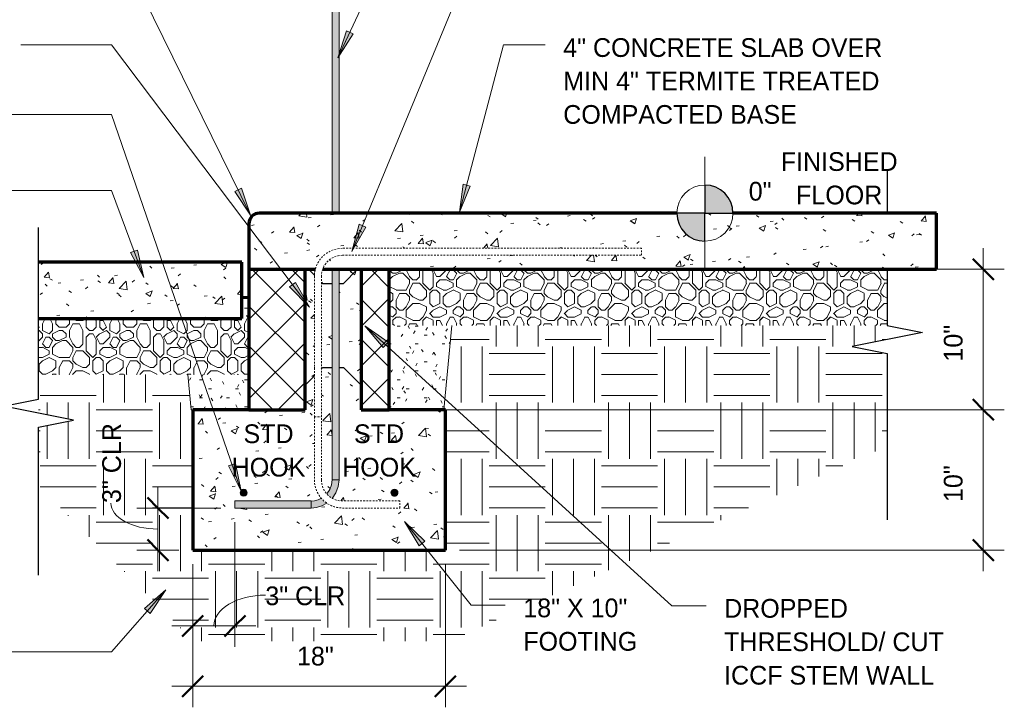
# Model space of a CAD drawing. Header units: inches. Extents: x 185 to 1314, y -40 to 187.
# Tile 13 of 28: x 794 to 864, y -18 to 31. Entities that reach past the tile are written whole.
import ezdxf

# ---------------------------------------------------------------- set-up
doc = ezdxf.new("R2010")
doc.units = ezdxf.units.IN
doc.header["$MEASUREMENT"] = 0
doc.linetypes.add('Hidden 1_8_', pattern=[0.1875, 0.125, -0.0625])
doc.layers.add('A-ANNO-DIMS', color=1, linetype='Continuous')
for name, color, linetype, lineweight in [('A-ANNO-DIMS-16', 1, 'Continuous', 9), ('A-ANNO-TEXT', 2, 'Continuous', 9), ('A-DETL', 5, 'Continuous', 9), ('A-DETL-GENF', 3, 'Continuous', 9), ('A-DETL-HLIN', 3, 'Continuous', 70), ('A-DETL-LLIN', 3, 'Continuous', 9), ('A-DETL-MBND', 5, 'Hidden 1_8_', 9), ('A-DETL-MLIN', 3, 'Continuous', 30)]:
    doc.layers.add(name, color=color, linetype=linetype, lineweight=lineweight)
doc.dimstyles.new('Linear_-_3_32__SBT_INCH_INCREM', dxfattribs={"dimscale": 12, "dimtxt": 0.125, "dimasz": 0.18, "dimexe": 0.125, "dimexo": 0.005208, "dimgap": 0.083333, "dimtad": 1, "dimtoh": 1, "dimdec": 0, "dimzin": 1, "dimdsep": 46, "dimlunit": 5, "dimtxsty": 'Standard', "dimtsz": 0.088388, "dimcen": 0.09, "dimdle": 0.125, "dimazin": 0, "dimtfac": 1, "dimtdec": 0, "dimtmove": 0, "dimatfit": 3, "dimfxl": 0, "dimtvp": 1, "dimtolj": 1, "dimtzin": 0, "dimarcsym": 0})
doc.dimstyles.new('Linear_-_3_32__SBT_TO_1_256', dxfattribs={"dimscale": 12, "dimtxt": 0.125, "dimasz": 0.18, "dimexe": 0.125, "dimexo": 0.005208, "dimgap": 0.083333, "dimtad": 1, "dimtoh": 1, "dimdec": 8, "dimzin": 3, "dimdsep": 46, "dimlunit": 4, "dimtxsty": 'Standard', "dimtsz": 0.088388, "dimcen": 0.09, "dimdle": 0.125, "dimazin": 1, "dimtfac": 1, "dimtdec": 8, "dimtmove": 0, "dimatfit": 3, "dimfxl": 0, "dimtvp": 1, "dimtolj": 1, "dimtzin": 0, "dimarcsym": 0})
pattern_1 = [(0, (775.064, 0), (2.56, 0.64), [0.211, -1.709, 0.211, -1.709, -10.24]), (0, (775.064, 0), (2.56, 0.64), [-3.84, 0.211, -3.629, 0.211, -1.709, -4.48]), (0, (775.064, 0), (2.56, 0.64), [-9.6, 0.211, -1.069, 0.211, -2.989]), (120, (776.024, 0.32), (-1.834256, 1.897025), [0.211, -1.709, 0.211, -1.709, -10.24]), (120, (776.024, 0.32), (-1.834256, 1.897025), [-3.84, 0.211, -3.629, 0.211, -1.709, -4.48]), (120, (776.024, 0.32), (-1.834256, 1.897025), [-9.6, 0.211, -1.069, 0.211, -2.989]), (240, (776.344, 1.6), (-0.725744, -2.537025), [0.211, -1.709, 0.211, -1.709, -10.24]), (240, (776.344, 1.6), (-0.725744, -2.537025), [-3.84, 0.211, -3.629, 0.211, -1.709, -4.48]), (240, (776.344, 1.6), (-0.725744, -2.537025), [-9.6, 0.211, -1.069, 0.211, -2.989])]
pattern_2 = [(0, (775.064, 0), (4.8, 4.8), [0.48, -0.72, 0.24, -0.72, -2.64]), (0, (775.064, 0), (4.8, 4.8), [-2.16, 0.24, -2.4]), (0, (777.464, 0.48), (4.8, 4.8), [0.24, -4.56]), (0, (776.024, 0.72), (4.8, 4.8), [0.24, -0.48, 0.24, -3.84]), (0, (778.424, 0.96), (4.8, 4.8), [0.48, -4.32]), (0, (778.904, 1.2), (4.8, 4.8), [0.24, -4.56]), (0, (777.464, 1.68), (4.8, 4.8), [0.48, -4.32]), (0, (775.064, 1.92), (4.8, 4.8), [0.24, -0.48, 0.24, -1.2, -2.64]), (0, (775.064, 1.92), (4.8, 4.8), [-2.16, 0.72, -1.92]), (0, (778.424, 2.4), (4.8, 4.8), [0.48, -4.32]), (0, (775.544, 2.64), (4.8, 4.8), [0.48, -0.24, 0.24, -1.92, -1.92]), (0, (775.544, 2.64), (4.8, 4.8), [-2.88, 0.24, -1.68]), (0, (775.304, 2.88), (4.8, 4.8), [0.24, -4.56]), (0, (776.984, 3.12), (4.8, 4.8), [0.24, -0.24, 0.24, -4.08]), (0, (776.264, 3.36), (4.8, 4.8), [0.24, -4.56]), (0, (779.384, 3.6), (4.8, 4.8), [0.24, -4.56]), (0, (777.224, 3.84), (4.8, 4.8), [0.24, -1.92, 0.24, -2.4]), (0, (777.224, 4.08), (4.8, 4.8), [0.48, -4.32]), (0, (778.184, 4.32), (4.8, 4.8), [0.48, -4.32]), (0, (775.304, 4.56), (4.8, 4.8), [0.24, -2.88, 0.48, -1.2]), (90, (775.064, 2.16), (-4.8, 4.8), [0.96, -0.96, 0.48, -2.4]), (90, (775.304, 2.16), (-4.8, 4.8), [0.24, -1.68, 0.48, -2.4]), (90, (775.544, 0.96), (-4.8, 4.8), [0.72, -4.08]), (90, (775.784, 0.96), (-4.8, 4.8), [0.48, -4.32]), (90, (776.024, 0.24), (-4.8, 4.8), [0.24, -2.88, 0.24, -0.24, -1.2]), (90, (776.024, 0.24), (-4.8, 4.8), [-3.6, 0.48, -0.72]), (90, (776.504, 0.24), (-4.8, 4.8), [0.24, -1.68, 0.24, -2.64]), (90, (776.744, 2.16), (-4.8, 4.8), [0.48, -0.72, 0.24, -0.24, -3.12]), (90, (776.744, 2.16), (-4.8, 4.8), [-1.68, 0.48, -2.64]), (90, (776.984, 1.2), (-4.8, 4.8), [0.48, -2.64, 0.24, -1.44]), (90, (777.224, 0.24), (-4.8, 4.8), [0.24, -0.24, 0.48, -3.84]), (90, (777.704, 3.36), (-4.8, 4.8), [0.24, -4.56]), (90, (777.944, 3.36), (-4.8, 4.8), [0.48, -0.48, 0.24, -0.24, -3.36]), (90, (777.944, 3.36), (-4.8, 4.8), [-1.44, 0.48, -2.88]), (90, (778.184, 1.2), (-4.8, 4.8), [0.24, -0.24, 0.24, -0.48, -3.6]), (90, (778.184, 1.2), (-4.8, 4.8), [-1.2, 0.24, -3.36]), (90, (778.904, 2.88), (-4.8, 4.8), [0.96, -3.84]), (90, (779.144, 2.4), (-4.8, 4.8), [0.96, -0.72, 0.48, -2.64]), (90, (779.384, 0.48), (-4.8, 4.8), [0.24, -0.72, 0.48, -3.36]), (90, (779.624, 0.96), (-4.8, 4.8), [0.72, -4.08]), (45, (776.984, 0), (4e-16, 4.79984), [0.339, -6.449]), (45, (779.624, 0.24), (4e-16, 4.79984), [0.339, -5.77, 0.339, -0.339]), (45, (776.504, 0.48), (4e-16, 4.79984), [0.339, -2.715, 0.339, -3.394]), (45, (777.704, 0.48), (4e-16, 4.79984), [0.339, -5.431, 0.339, -0.679]), (45, (777.944, 0.48), (4e-16, 4.79984), [0.679, -2.715, 0.679, -2.715]), (45, (776.744, 0.96), (4e-16, 4.79984), [0.339, -3.055, 0.339, -0.339, -2.715]), (45, (776.744, 0.96), (4e-16, 4.79984), [-4.073, 0.339, -2.376]), (45, (779.144, 1.2), (4e-16, 4.79984), [0.339, -0.339, 0.339, -5.77]), (45, (775.784, 1.44), (4e-16, 4.79984), [0.339, -4.073, 0.339, -2.037]), (45, (779.624, 1.92), (4e-16, 4.79984), [0.339, -0.339, 0.339, -1.358, -4.413]), (45, (779.624, 1.92), (4e-16, 4.79984), [-2.376, 0.339, -4.073]), (45, (776.744, 2.64), (4e-16, 4.79984), [0.339, -6.449]), (45, (775.544, 2.88), (4e-16, 4.79984), [0.679, -6.109]), (45, (775.064, 3.36), (4e-16, 4.79984), [0.339, -0.339, 0.339, -5.77]), (45, (777.704, 4.08), (4e-16, 4.79984), [0.339, -6.449]), (45, (779.144, 4.56), (4e-16, 4.79984), [0.339, -6.449]), (135, (777.224, 0.48), (4e-16, 4.79984), [0.339, -6.449]), (135, (777.464, 0.48), (4e-16, 4.79984), [0.339, -6.449]), (135, (776.024, 0.72), (4e-16, 4.79984), [0.339, -1.358, 0.679, -4.412]), (135, (775.064, 0.72), (4e-16, 4.79984), [0.339, -6.449]), (135, (778.184, 1.44), (4e-16, 4.79984), [0.339, -2.715, 0.339, -3.394]), (135, (778.424, 1.44), (4e-16, 4.79984), [0.339, -2.037, 0.339, -2.036, -2.037]), (135, (778.424, 1.44), (4e-16, 4.79984), [-4.752, 0.339, -1.697]), (135, (775.544, 1.68), (4e-16, 4.79984), [0.339, -6.449]), (135, (779.384, 1.92), (4e-16, 4.79984), [0.679, -1.697, 0.339, -0.339, -3.734]), (135, (779.384, 1.92), (4e-16, 4.79984), [-3.054, 0.339, -3.394]), (135, (776.264, 2.64), (4e-16, 4.79984), [0.339, -6.449]), (135, (778.184, 2.64), (4e-16, 4.79984), [0.679, -6.109]), (135, (778.424, 2.64), (4e-16, 4.79984), [0.339, -6.449]), (135, (776.984, 3.12), (4e-16, 4.79984), [0.339, -6.449]), (135, (775.544, 3.84), (4e-16, 4.79984), [0.339, -6.449]), (135, (779.384, 3.84), (4e-16, 4.79984), [0.339, -6.449]), (26.565, (775.544, 0), (4.799944, -0.00045), [0.537, -10.196]), (26.565, (775.064, 0.48), (4.799944, -0.00045), [0.537, -10.196]), (26.565, (775.064, 0.72), (4.799944, -0.00045), [0.537, -10.196]), (26.565, (776.264, 0.72), (4.799944, -0.00045), [0.537, -10.196]), (26.565, (776.024, 1.68), (4.799944, -0.00045), [0.537, -10.196]), (26.565, (776.024, 1.92), (4.799944, -0.00045), [0.537, -10.196]), (26.565, (776.984, 2.88), (4.799944, -0.00045), [0.537, -10.196]), (26.565, (777.224, 3.12), (4.799944, -0.00045), [0.537, -10.196]), (26.565, (775.304, 3.6), (4.799944, -0.00045), [0.537, -10.196]), (26.565, (776.744, 3.6), (4.799944, -0.00045), [0.537, -10.196]), (63.435, (779.144, 0), (-0.00045, 4.799944), [0.537, -10.196]), (63.435, (777.944, 0.72), (-0.00045, 4.799944), [0.537, -10.196]), (63.435, (777.224, 1.2), (-0.00045, 4.799944), [0.537, -10.196]), (63.435, (777.944, 1.92), (-0.00045, 4.799944), [0.537, -10.196]), (63.435, (778.184, 1.92), (-0.00045, 4.799944), [0.537, -10.196]), (63.435, (776.504, 2.64), (-0.00045, 4.799944), [0.537, -10.196]), (63.435, (776.024, 2.88), (-0.00045, 4.799944), [0.537, -10.196]), (63.435, (777.944, 3.84), (-0.00045, 4.799944), [0.537, -10.196]), (63.435, (776.024, 4.32), (-0.00045, 4.799944), [0.537, -10.196]), (116.565, (775.304, 2.88), (0.00045, 4.799944), [0.537, -10.196]), (116.565, (778.184, 2.88), (0.00045, 4.799944), [0.537, -10.196]), (116.565, (775.064, 3.12), (0.00045, 4.799944), [0.537, -10.196]), (116.565, (778.904, 3.84), (0.00045, 4.799944), [0.537, -10.196]), (116.565, (775.784, 4.08), (0.00045, 4.799944), [0.537, -10.196]), (116.565, (776.744, 4.32), (0.00045, 4.799944), [0.537, -10.196]), (153.435, (776.984, 0), (-4.799944, -0.00045), [0.537, -10.196]), (153.435, (776.024, 0.48), (-4.799944, -0.00045), [0.537, -10.196]), (153.435, (779.384, 0.72), (-4.799944, -0.00045), [0.537, -10.196]), (153.435, (778.904, 1.2), (-4.799944, -0.00045), [0.537, -10.196]), (153.435, (776.984, 1.68), (-4.799944, -0.00045), [0.537, -10.196]), (153.435, (775.784, 1.92), (-4.799944, -0.00045), [0.537, -10.196]), (153.435, (777.224, 1.92), (-4.799944, -0.00045), [0.537, -10.196]), (153.435, (776.504, 2.4), (-4.799944, -0.00045), [0.537, -10.196]), (153.435, (776.504, 3.6), (-4.799944, -0.00045), [0.537, -10.196]), (153.435, (775.064, 4.56), (-4.799944, -0.00045), [0.537, -10.196]), (153.435, (777.944, 4.56), (-4.799944, -0.00045), [0.537, -10.196]), (153.435, (778.424, 4.56), (-4.799944, -0.00045), [0.537, -10.196])]
pattern_3 = [(50, (775.064, 0), (4.5907, -0.40187), [0.48, -5.28]), (355, (775.064, 0), (-0.88784, 4.8137), [0.384, -4.224]), (100.451, (775.446, -0.033), (3.70197, 4.41272), [0.408, -4.487]), (46.184, (775.064, 1.28), (6.83066, -1.05904), [0.72, -7.92]), (96.636, (775.633, 1.192), (5.98166, 6.234), [0.612, -6.731]), (351.184, (775.064, 1.28), (5.9821, 6.2338), [0.576, -6.336]), (21, (775.704, 0.96), (3.8203, -2.5771), [0.48, -5.28]), (326, (775.704, 0.96), (1.5572, 4.64059), [0.384, -4.224]), (71.451, (776.022, 0.745), (5.37715, 2.0647), [0.408, -4.487]), (37.5, (775.064, 0), (0.077972, 2.130786), [0.211, -3.962, 0.211, -4.077, -4.24]), (37.5, (775.064, 0), (0.077972, 2.130786), [-8.461, 0.211, -4.029]), (7.5, (775.064, 0), (1.68391, 2.52439), [0.211, -2.234, 0.211, -3.866, -1.616]), (7.5, (775.064, 0), (1.68391, 2.52439), [-6.522, 0.211, -1.405]), (327.5, (773.636, 0), (3.416527, -0.144297), [0.211, -1.389, 0.211, -4.781, -6.624]), (327.5, (773.636, 0), (3.416527, -0.144297), [-6.592, 0.211, -6.413]), (317.5, (772.996, 0), (3.73246, 0.64071), [0.211, -1.869, 0.211, -3.104, -4.704]), (317.5, (772.996, 0), (3.73246, 0.64071), [-5.395, 0.211, -4.493])]
pattern_4 = [(45, (775.064, 0), (-1.41421, 1.41421), []), (135, (775.064, 0), (-1.41421, -1.41421), [])]

# ---------------------------------------------------------------- blocks, each defined once
blk = doc.blocks.new('Reinf Bar Secti_ THRESHOLD0')
at = {"layer": 'A-DETL-GENF'}
h = blk.add_hatch(color=256, dxfattribs=at)
edge = h.paths.add_edge_path(flags=0)
edge.add_arc((0, 0), 0.25, 180, 360)
edge.add_arc((0, 0), 0.25, 0, 180)
for start, end in [(0, 180), (180, 0)]:
    blk.add_arc((0, 0), 0.25, start, end, dxfattribs=at)
blk = doc.blocks.new('Reinf Bar Secti_ THRESHOLD2')
at = {"layer": 'A-DETL-GENF'}
h = blk.add_hatch(color=256, dxfattribs=at)
edge = h.paths.add_edge_path(flags=0)
edge.add_arc((0, 0), 0.25, 180, 360)
edge.add_arc((0, 0), 0.25, 360, 540)
for start, end in [(360, 180), (180, 360)]:
    blk.add_arc((0, 0), 0.25, start, end, dxfattribs=at)
blk = doc.blocks.new('Break Line1 - B_ THRESHOLD0')
at = {"layer": 'A-DETL-GENF', "lineweight": 30}
for p, q in [((-1, 0), (-0.5, 2.5)), ((-0.5, 2.5), (0.5, -2.5)), ((-12, 0), (-9, 0)), ((-5, 0), (-1, 0)), ((0.5, -2.5), (1, 0)), ((1, 0), (12.831, 0))]:
    blk.add_line(p, q, dxfattribs=at)
blk = doc.blocks.new('Reinf Bar Eleva_ THRESHOLD0')
at = {"layer": 'A-DETL-GENF'}
blk.add_hatch(color=256, dxfattribs=at).paths.add_polyline_path([(22, 0), (0, 0), (0, -0.5), (22, -0.5)], flags=0)
for p, q in [((22, 0), (0, 0)), ((0, 0), (0, -0.5)), ((0, -0.5), (22, -0.5))]:
    blk.add_line(p, q, dxfattribs=at)
blk = doc.blocks.new('Reinf Bar Eleva_ THRESHOLD1')
at = {"layer": 'A-DETL-GENF'}
blk.add_hatch(color=256, dxfattribs=at).paths.add_polyline_path([(5.426, 0), (0, 0), (0, -0.5), (5.426, -0.5)], flags=0)
for p, q in [((5.426, 0), (0, 0)), ((0, 0), (0, -0.5)), ((0, -0.5), (5.426, -0.5)), ((5.426, -0.5), (5.426, 0))]:
    blk.add_line(p, q, dxfattribs=at)
blk = doc.blocks.new('Break Line1 - B_ THRESHOLD1')
at = {"layer": 'A-DETL-GENF', "lineweight": 30}
for p, q in [((0.5, 2.5), (-0.5, -2.5)), ((1, 0), (0.5, 2.5)), ((-1, 0), (-13.222, 0)), ((-0.5, -2.5), (-1, 0)), ((11.539, 0), (1, 0))]:
    blk.add_line(p, q, dxfattribs=at)
blk = doc.blocks.new('Reinf Bar Eleva_ THRESHOLD2')
at = {"layer": 'A-DETL-GENF'}
blk.add_hatch(color=256, dxfattribs=at).paths.add_polyline_path([(15, 0), (0, 0), (0, -0.5), (15, -0.5)], flags=0)
for p, q in [((15, 0), (0, 0)), ((0, -0.5), (15, -0.5)), ((15, -0.5), (15, 0))]:
    blk.add_line(p, q, dxfattribs=at)
blk = doc.blocks.new('DIMBLOCK48-FDN _ THRESHOLD0')
at = {"layer": 'A-ANNO-DIMS-16'}
for p, q in [((808.942, -4.999), (808.942, -13.894)), ((808.942, -12.394), (808.942, -4.999)), ((805.942, -8), (805.942, -13.894)), ((805.942, -12.394), (805.942, -8)), ((804.442, -12.394), (810.442, -12.394))]:
    blk.add_line(p, q, dxfattribs=at)
at = {"layer": 'A-ANNO-DIMS-16', "lineweight": 50}
for p, q in [((805.942, -12.394), (806.692, -11.644)), ((808.942, -12.394), (809.692, -11.644)), ((805.942, -12.394), (805.192, -13.144)), ((808.942, -12.394), (808.192, -13.144))]:
    blk.add_line(p, q, dxfattribs=at)
at = {"layer": 'A-ANNO-DIMS-16'}
blk.add_ellipse((811.113, -12.394), major_axis=(3.671, 0), ratio=0.596728, start_param=1.570796, end_param=3.141593, dxfattribs=at)
at = {"layer": 'A-ANNO-DIMS-16', "color": 0, "insert": (811.113, -9.584), "char_height": 1.33411, "width": 7, "attachment_point": 1, "line_spacing_factor": 1.070803}
blk.add_mtext('\\fStylus BT|b0|i0|c0|p34|;3" CLR', dxfattribs=at)
blk = doc.blocks.new('DIMBLOCK49-FDN _ THRESHOLD0')
at = {"layer": 'A-ANNO-DIMS-16'}
for p, q in [((803.455, -2.499), (803.455, -8.5)), ((807.942, -3.999), (801.955, -3.999)), ((803.455, -3.999), (807.942, -3.999)), ((804.942, -7), (801.955, -7)), ((803.455, -7), (804.942, -7))]:
    blk.add_line(p, q, dxfattribs=at)
at = {"layer": 'A-ANNO-DIMS-16', "lineweight": 50}
for p, q in [((803.455, -3.999), (802.705, -3.249)), ((803.455, -3.999), (804.205, -4.749)), ((803.455, -7), (802.705, -6.25)), ((803.455, -7), (804.205, -7.75))]:
    blk.add_line(p, q, dxfattribs=at)
at = {"layer": 'A-ANNO-DIMS-16'}
blk.add_ellipse((803.455, -3.643), major_axis=(-3.347, 0), ratio=0.554765, start_param=0, end_param=1.570796, dxfattribs=at)
at = {"layer": 'A-ANNO-DIMS-16', "color": 0, "insert": (799.488, -3.643), "char_height": 1.33411, "width": 7, "attachment_point": 1, "rotation": 90, "line_spacing_factor": 1.070803}
blk.add_mtext('\\fStylus BT|b0|i0|c0|p34|;3" CLR', dxfattribs=at)
blk = doc.blocks.new('DIMBLOCK50-FDN _ THRESHOLD0')
at = {"layer": 'A-ANNO-DIMS-16'}
for p, q in [((862.279, 14.5), (862.279, 1.5)), ((820.942, 13), (863.779, 13)), ((862.279, 13), (820.942, 13)), ((820.942, 3), (863.779, 3)), ((862.279, 3), (820.942, 3))]:
    blk.add_line(p, q, dxfattribs=at)
at = {"layer": 'A-ANNO-DIMS-16', "lineweight": 50}
for p, q in [((862.279, 13), (861.529, 13.75)), ((862.279, 13), (863.029, 12.25)), ((862.279, 3), (861.529, 3.75)), ((862.279, 3), (863.029, 2.25))]:
    blk.add_line(p, q, dxfattribs=at)
at = {"layer": 'A-ANNO-DIMS-16', "color": 0, "insert": (859.469, 6.428), "char_height": 1.33411, "width": 3.77143, "attachment_point": 1, "rotation": 90, "line_spacing_factor": 1.070803}
blk.add_mtext('\\fStylus BT|b0|i0|c0|p34|;10"', dxfattribs=at)
blk = doc.blocks.new('DIMBLOCK51-FDN _ THRESHOLD0')
at = {"layer": 'A-ANNO-DIMS-16', "lineweight": 50}
for p, q in [((862.279, 3), (861.529, 3.75)), ((862.279, 3), (863.029, 2.25)), ((862.279, -7), (861.529, -6.25)), ((862.279, -7), (863.029, -7.75))]:
    blk.add_line(p, q, dxfattribs=at)
at = {"layer": 'A-ANNO-DIMS-16'}
for p, q in [((820.942, 3), (863.779, 3)), ((862.279, 3), (820.942, 3)), ((862.279, 3), (862.279, -8.5)), ((824.942, -7), (863.779, -7)), ((862.279, -7), (824.942, -7))]:
    blk.add_line(p, q, dxfattribs=at)
at = {"layer": 'A-ANNO-DIMS-16', "color": 0, "insert": (859.469, -3.572), "char_height": 1.33411, "width": 3.77143, "attachment_point": 1, "rotation": 90, "line_spacing_factor": 1.070803}
blk.add_mtext('\\fStylus BT|b0|i0|c0|p34|;10"', dxfattribs=at)
blk = doc.blocks.new('DIMBLOCK52-FDN _ THRESHOLD0')
at = {"layer": 'A-ANNO-DIMS-16'}
for p, q in [((805.942, -8), (805.942, -18.19)), ((805.942, -16.69), (805.942, -8)), ((823.942, -8), (823.942, -18.19)), ((823.942, -16.69), (823.942, -8)), ((804.442, -16.69), (825.442, -16.69))]:
    blk.add_line(p, q, dxfattribs=at)
at = {"layer": 'A-ANNO-DIMS-16', "lineweight": 50}
for p, q in [((805.942, -16.69), (806.692, -15.94)), ((823.942, -16.69), (824.692, -15.94)), ((805.942, -16.69), (805.192, -17.44)), ((823.942, -16.69), (823.192, -17.44))]:
    blk.add_line(p, q, dxfattribs=at)
at = {"layer": 'A-ANNO-DIMS-16', "color": 0, "insert": (813.371, -13.879), "char_height": 1.33411, "width": 3.77143, "attachment_point": 1, "line_spacing_factor": 1.070803}
blk.add_mtext('\\fStylus BT|b0|i0|c0|p34|;18"', dxfattribs=at)

msp = doc.modelspace()

# ---------------------------------------------------------------- hatches: boundary and pattern name
at = {"layer": 'A-ANNO-TEXT'}
for points in [[(817.37606986, 29.75925925), (816.89904619, 29.98234333), (816.29031213, 28.05912406)], [(825.71536081, 18.92925937), (825.20604125, 19.06309383), (824.9524142, 17.06184351)], [(809.40974964, 18.77250289), (808.93715143, 18.54019057), (810.05574418, 16.86147684)], [(818.27718209, 16.01060276), (817.79063063, 16.21206183), (817.26878957, 14.26346967)], [(802.00655932, 14.37409488), (801.51327427, 14.18973668), (802.46008657, 12.40847982)], [(813.25947344, 12.05996824), (812.83932745, 11.74248529), (814.25516169, 10.30556395)], [(819.50913026, 7.42401503), (819.86361907, 7.81344509), (818.20736718, 8.96503495)], [(808.98456724, -0.82470586), (808.4867055, -0.99632105), (809.38740975, -2.80133113)], [(822.07418613, -6.69628026), (822.48607839, -6.36816009), (821.03397218, -4.96790401)], [(802.50551045, -11.15368548), (802.90166776, -11.50064003), (804.02127983, -9.82260596)]]:
    msp.add_hatch(color=7, dxfattribs=at).paths.add_polyline_path(points, flags=0)
at = {"layer": 'A-DETL-GENF'}
h = msp.add_hatch(color=7, dxfattribs=at)
edge = h.paths.add_edge_path(flags=0)
edge.add_arc((842.44202683, 16.99975197), 2, 0, 90)
edge.add_line((842.44202683, 18.99975197), (842.44202683, 16.99975197))
edge.add_line((842.44202683, 16.99975197), (844.44202683, 16.99975197))
h = msp.add_hatch(dxfattribs=at)
h.set_pattern_fill('FP5_15', style=0, pattern_type=2)
h.set_pattern_definition(pattern_3)
edge = h.paths.add_edge_path(flags=0)
edge.add_arc((810.69202683, 16.24975197), 0.75, 90, 180)
edge.add_line((809.94202683, 16.24975197), (809.94202683, 12.99975197))
edge.add_line((809.94202683, 12.99975197), (814.67740231, 12.99975197))
edge.add_spline(control_points=[(814.67740231, 12.99975197), (814.71774621, 13.13980201), (814.82691817, 13.41215983), (815.15263843, 13.8943508), (815.62572699, 14.26097759), (816.17421235, 14.4561692), (816.4654863, 14.49391343), (816.61134913, 14.49802831)], knot_values=[0, 0, 0, 0, 0.4372353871, 0.8723536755, 1.7358463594, 2.1712825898, 2.6090451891, 2.6090451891, 2.6090451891, 2.6090451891], degree=3, periodic=0)
edge.add_line((816.61134913, 14.49802831), (837.92966752, 14.49802831))
edge.add_line((837.92966752, 14.49802831), (837.92966752, 13.99802831))
edge.add_line((837.92966752, 13.99802831), (816.61134913, 13.99802831))
edge.add_spline(control_points=[(816.61134913, 13.99802831), (816.4890224, 13.99648718), (816.2437513, 13.96485393), (815.84350346, 13.80727709), (815.56430849, 13.58086124), (815.39638992, 13.36509072), (815.29773785, 13.21114278), (815.24030795, 13.085903), (815.2094716, 12.99975197)], knot_values=[0, 0, 0, 0, 0.3670093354, 0.7332367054, 1.2796254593, 1.4170477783, 1.5529704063, 1.8274807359, 1.8274807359, 1.8274807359, 1.8274807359], degree=3, periodic=0)
edge.add_line((815.2094716, 12.99975197), (858.9362116, 12.99975197))
edge.add_line((858.9362116, 12.99975197), (858.9362116, 16.99975197))
edge.add_line((858.9362116, 16.99975197), (842.44202683, 16.99975197))
edge.add_line((842.44202683, 16.99975197), (842.44202683, 14.99975197))
edge.add_arc((842.44202683, 16.99975197), 2, 180, 270, ccw=False)
edge.add_line((840.44202683, 16.99975197), (810.69202683, 16.99975197))
h = msp.add_hatch(color=7, dxfattribs=at)
edge = h.paths.add_edge_path(flags=0)
edge.add_line((842.44202683, 14.99975197), (842.44202683, 16.99975197))
edge.add_line((842.44202683, 16.99975197), (840.44202683, 16.99975197))
edge.add_arc((842.44202683, 16.99975197), 2, 180, 270)
h = msp.add_hatch(dxfattribs=at)
h.set_pattern_fill('FP5_15', style=0, pattern_type=2)
h.set_pattern_definition(pattern_3)
h.paths.add_polyline_path([(809.44202683, 9.49975197), (809.44202683, 13.49975197), (794.94202683, 13.49975197), (794.94202683, 9.49975197)], flags=0)
h = msp.add_hatch(dxfattribs=at)
h.set_pattern_fill('FP5_16', style=0, pattern_type=2)
h.set_pattern_definition(pattern_4)
h.paths.add_polyline_path([(809.94202683, 2.99975197), (813.94202683, 2.99975197), (813.94202683, 12.99975197), (809.94202683, 12.99975197)], flags=0)
h = msp.add_hatch(dxfattribs=at)
h.set_pattern_fill('FP5_15', style=0, pattern_type=2)
h.set_pattern_definition(pattern_3)
h.paths.add_polyline_path([(814.61134913, 12.49802831), (814.61134913, 12.99975197), (813.94202683, 12.99975197), (813.94202683, 2.99975197), (814.61134913, 2.99975197)], flags=0)
h = msp.add_hatch(dxfattribs=at)
h.set_pattern_fill('FP5_15', style=0, pattern_type=2)
h.set_pattern_definition(pattern_3)
edge = h.paths.add_edge_path(flags=0)
edge.add_line((815.86821946, 2.99975197), (815.86821946, 12.99975197))
edge.add_line((815.86821946, 12.99975197), (815.2094716, 12.99975197))
edge.add_spline(control_points=[(815.2094716, 12.99975197), (815.18283508, 12.91902762), (815.1394868, 12.75334952), (815.1173175, 12.58355779), (815.11134913, 12.49802831)], knot_values=[0, 0, 0, 0, 0.2550163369, 0.5122287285, 0.5122287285, 0.5122287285, 0.5122287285], degree=3, periodic=0)
edge.add_line((815.11134913, 12.49802831), (815.11134913, 2.99975197))
edge.add_line((815.11134913, 2.99975197), (815.86821946, 2.99975197))
h = msp.add_hatch(dxfattribs=at)
h.set_pattern_fill('FP5_15', style=0, pattern_type=2)
h.set_pattern_definition(pattern_3)
h.paths.add_polyline_path([(816.36821946, 12.99975197), (816.36821946, 2.99975197), (817.94202683, 2.99975197), (817.94202683, 12.99975197)], flags=0)
h = msp.add_hatch(dxfattribs=at)
h.set_pattern_fill('FP5_16', style=0, pattern_type=2)
h.set_pattern_definition(pattern_4)
h.paths.add_polyline_path([(817.94202683, 2.99975197), (819.94202683, 2.99975197), (819.94202683, 12.99975197), (817.94202683, 12.99975197)], flags=0)
h = msp.add_hatch(dxfattribs=at)
h.set_pattern_fill('FP5_14', style=0, pattern_type=2)
h.set_pattern_definition(pattern_2)
h.paths.add_polyline_path([(819.94202683, 12.99975197), (819.94202683, 8.99975197), (855.44202683, 8.99975197), (855.44202683, 12.99975197)], flags=0)
h = msp.add_hatch(dxfattribs=at)
h.set_pattern_fill('FP5_13', style=0, pattern_type=2)
h.set_pattern_definition(pattern_1)
h.paths.add_polyline_path([(809.44202683, 9.49975197), (809.94202683, 9.49975197), (809.94202683, 10.98415331), (809.44202683, 10.96669292)], flags=0)
h = msp.add_hatch(dxfattribs=at)
h.set_pattern_fill('FP5_14', style=0, pattern_type=2)
h.set_pattern_definition(pattern_2)
h.paths.add_polyline_path([(809.94202683, 5.49975197), (809.94202683, 9.49975197), (794.94202683, 9.49975197), (794.94202683, 5.49975197)], flags=0)
h = msp.add_hatch(dxfattribs=at)
h.set_pattern_fill('FP5_12', style=0, pattern_type=2)
h.set_pattern_definition([(0, (775.064, 0), (4, 4), [4, -4]), (0, (775.064, 1.5), (4, 4), [4, -4]), (0, (775.064, 3), (4, 4), [4, -4]), (90, (775.564, 3.5), (-4, 4), [4, -4]), (90, (777.064, 3.5), (-4, 4), [4, -4]), (90, (778.564, 3.5), (-4, 4), [4, -4])])
h.paths.add_polyline_path([(794.94202683, -2.42910993), (805.99895531, -13.48603842), (824.22297302, -13.48603842), (855.44202683, 0.41357987), (855.44202683, 6.99975197), (852.94202683, 7.49975197), (857.94202683, 8.49975197), (855.44202683, 8.99975197), (824.4072867, 8.99975197), (823.83650803, 2.99975197), (823.94202683, 2.99975197), (823.94202683, -7.00024803), (805.94202683, -7.00024803), (805.94202683, 2.99975197), (805.83309889, 2.99975197), (805.59527444, 5.49975197), (794.94202683, 5.49975197), (794.94202683, 2.74975197), (797.44202683, 2.24975197), (794.94202683, 1.74975197)], flags=0)
h = msp.add_hatch(dxfattribs=at)
h.set_pattern_fill('FP5_13', style=0, pattern_type=2)
h.set_pattern_definition(pattern_1)
h.paths.add_polyline_path([(819.94202683, 2.99975197), (823.83650803, 2.99975197), (824.4072867, 8.99975197), (819.94202683, 8.99975197)], flags=0)
h = msp.add_hatch(dxfattribs=at)
h.set_pattern_fill('FP5_13', style=0, pattern_type=2)
h.set_pattern_definition(pattern_1)
h.paths.add_polyline_path([(805.83309889, 2.99975197), (809.94202683, 2.99975197), (809.94202683, 5.49975197), (805.59527444, 5.49975197)], flags=0)
h = msp.add_hatch(dxfattribs=at)
h.set_pattern_fill('FP5_15', style=0, pattern_type=2)
h.set_pattern_definition(pattern_3)
edge = h.paths.add_edge_path(flags=0)
edge.add_line((805.94202683, 2.99975197), (805.94202683, -7.00024803))
edge.add_line((805.94202683, -7.00024803), (823.94202683, -7.00024803))
edge.add_line((823.94202683, -7.00024803), (823.94202683, 2.99975197))
edge.add_line((823.94202683, 2.99975197), (816.36821946, 2.99975197))
edge.add_line((816.36821946, 2.99975197), (816.36821946, -2.00024803))
edge.add_spline(control_points=[(816.36821946, -2.00024803), (816.36557004, -2.15836344), (816.32477179, -2.47491221), (816.15366522, -2.92044146), (815.97289628, -3.18242099), (815.86953204, -3.30095194)], knot_values=[0, 0, 0, 0, 0.4744128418, 0.9473617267, 1.4191707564, 1.4191707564, 1.4191707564, 1.4191707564], degree=3, periodic=0)
edge.add_spline(control_points=[(815.86953204, -3.30095194), (815.98179807, -3.36449255), (816.22306927, -3.46487034), (816.48230126, -3.49778272), (816.61134913, -3.49852436)], knot_values=[0, 0, 0, 0, 0.3870008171, 0.7741508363, 0.7741508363, 0.7741508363, 0.7741508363], degree=3, periodic=0)
edge.add_line((816.61134913, -3.49852436), (820.69202683, -3.49852436))
edge.add_line((820.69202683, -3.49852436), (820.69202683, -3.99852436))
edge.add_line((820.69202683, -3.99852436), (816.61134913, -3.99852436))
edge.add_spline(control_points=[(816.61134913, -3.99852436), (816.47857952, -3.99283532), (816.21428862, -3.95856827), (815.83489064, -3.83613823), (815.6010939, -3.71051245), (815.49090746, -3.63815702)], knot_values=[0, 0, 0, 0, 0.3986743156, 0.7944343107, 1.1898925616, 1.1898925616, 1.1898925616, 1.1898925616], degree=3, periodic=0)
edge.add_spline(control_points=[(815.49090746, -3.63815702), (815.38066532, -3.71093871), (815.14655703, -3.83719847), (814.7663408, -3.96003422), (814.50130431, -3.99345516), (814.36821946, -3.99852436)], knot_values=[0, 0, 0, 0, 0.3963010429, 0.7928694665, 1.1924135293, 1.1924135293, 1.1924135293, 1.1924135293], degree=3, periodic=0)
edge.add_line((814.36821946, -3.99852436), (808.94202683, -3.99852436))
edge.add_line((808.94202683, -3.99852436), (808.94202683, -3.49852436))
edge.add_line((808.94202683, -3.49852436), (814.36821946, -3.49852436))
edge.add_spline(control_points=[(814.36821946, -3.49852436), (814.49759464, -3.49864802), (814.75777387, -3.46683611), (814.99968058, -3.3658967), (815.1120438, -3.30184417)], knot_values=[0, 0, 0, 0, 0.3881257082, 0.7761385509, 0.7761385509, 0.7761385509, 0.7761385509], degree=3, periodic=0)
edge.add_spline(control_points=[(815.1120438, -3.30184417), (815.00823515, -3.18319552), (814.8266652, -2.9208165), (814.65484864, -2.47431882), (814.61395474, -2.15700692), (814.61134913, -1.99852436)], knot_values=[0, 0, 0, 0, 0.4729520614, 0.9470297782, 1.4225417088, 1.4225417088, 1.4225417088, 1.4225417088], degree=3, periodic=0)
edge.add_line((814.61134913, -1.99852436), (814.61134913, 2.50147564))
edge.add_line((814.61134913, 2.50147564), (814.61134913, 2.99975197))
edge.add_line((814.61134913, 2.99975197), (805.94202683, 2.99975197))
edge = h.paths.add_edge_path(flags=0)
edge.add_arc((809.56702683, -2.90886672), 0.25, 0, 180)
edge.add_arc((809.56702683, -2.90886672), 0.25, 180, 360)
edge = h.paths.add_edge_path(flags=0)
edge.add_arc((820.31702683, -2.90886672), 0.25, 180, 360)
edge.add_arc((820.31702683, -2.90886672), 0.25, 0, 180)
h = msp.add_hatch(dxfattribs=at)
h.set_pattern_fill('FP5_15', style=0, pattern_type=2)
h.set_pattern_definition(pattern_3)
edge = h.paths.add_edge_path(flags=0)
edge.add_line((815.86821946, -2.00024803), (815.86821946, 2.99975197))
edge.add_line((815.86821946, 2.99975197), (815.11134913, 2.99975197))
edge.add_line((815.11134913, 2.99975197), (815.11134913, 2.50147564))
edge.add_line((815.11134913, 2.50147564), (815.11134913, -1.99852436))
edge.add_spline(control_points=[(815.11134913, -1.99852436), (815.11322533, -2.11804021), (815.14406619, -2.35738383), (815.27419365, -2.69398274), (815.41179793, -2.89147788), (815.4904456, -2.98067386)], knot_values=[0, 0, 0, 0, 0.3585917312, 0.716161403, 1.0729140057, 1.0729140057, 1.0729140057, 1.0729140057], degree=3, periodic=0)
edge.add_spline(control_points=[(815.4904456, -2.98067386), (815.56880068, -2.89155534), (815.70587716, -2.69432305), (815.8355366, -2.35836258), (815.86631441, -2.11952199), (815.86821946, -2.00024803)], knot_values=[0, 0, 0, 0, 0.3559981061, 0.712823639, 1.0706911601, 1.0706911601, 1.0706911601, 1.0706911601], degree=3, periodic=0)
h = msp.add_hatch(color=7, dxfattribs=at)
edge = h.paths.add_edge_path(flags=0)
edge.add_line((816.36821946, -2.00024803), (815.86821946, -2.00024803))
edge.add_spline(control_points=[(815.86821946, -2.00024803), (815.86631441, -2.11952199), (815.8355366, -2.35836258), (815.70587716, -2.69432305), (815.56880068, -2.89155534), (815.4904456, -2.98067386)], knot_values=[0, 0, 0, 0, 0.3578675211, 0.714693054, 1.0706911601, 1.0706911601, 1.0706911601, 1.0706911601], degree=3, periodic=0)
edge.add_spline(control_points=[(815.4904456, -2.98067386), (815.50783321, -3.00206076), (815.53514058, -3.03314381), (815.57392088, -3.07226401), (815.6040179, -3.10060324), (815.63578713, -3.12727352), (815.66900764, -3.15235286), (815.70280123, -3.17678136), (815.73633942, -3.20151629), (815.76946897, -3.22667936), (815.81385012, -3.25982721), (815.84722337, -3.28455655), (815.86953204, -3.30095194)], knot_values=[0, 0, 0, 0, 0.0826895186, 0.1239504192, 0.1652343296, 0.2066621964, 0.2483168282, 0.2900788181, 0.3317599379, 0.3733306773, 0.414884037, 0.4979404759, 0.4979404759, 0.4979404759, 0.4979404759], degree=3, periodic=0)
edge.add_spline(control_points=[(815.86953204, -3.30095194), (815.97289628, -3.18242099), (816.15366522, -2.92044146), (816.32477179, -2.47491221), (816.36557004, -2.15836344), (816.36821946, -2.00024803)], knot_values=[0, 0, 0, 0, 0.4718090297, 0.9447579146, 1.4191707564, 1.4191707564, 1.4191707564, 1.4191707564], degree=3, periodic=0)
h = msp.add_hatch(color=7, dxfattribs=at)
edge = h.paths.add_edge_path(flags=0)
edge.add_line((814.36821946, -3.50024803), (814.36821946, -4.00024803))
edge.add_spline(control_points=[(814.36821946, -4.00024803), (814.50130559, -3.99459714), (814.7662429, -3.96024962), (815.14645604, -3.83721554), (815.38061295, -3.71090393), (815.49090746, -3.63815702)], knot_values=[0, 0, 0, 0, 0.3996181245, 0.796331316, 1.192706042, 1.192706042, 1.192706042, 1.192706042], degree=3, periodic=0)
edge.add_spline(control_points=[(815.49090746, -3.63815702), (815.42000143, -3.59126017), (815.28502957, -3.48799537), (815.16639631, -3.36627085), (815.1120438, -3.30184417)], knot_values=[0, 0, 0, 0, 0.2550349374, 0.5079082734, 0.5079082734, 0.5079082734, 0.5079082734], degree=3, periodic=0)
edge.add_spline(control_points=[(815.1120438, -3.30184417), (814.99951892, -3.36568699), (814.75762146, -3.46654729), (814.49762969, -3.49954943), (814.36821946, -3.50024803)], knot_values=[0, 0, 0, 0, 0.3881234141, 0.7763597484, 0.7763597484, 0.7763597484, 0.7763597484], degree=3, periodic=0)

# ---------------------------------------------------------------- linework, layer by layer
at = {"layer": 'A-ANNO-TEXT', "color": 7}
for p, q in [((816.29031213, 28.05912406), (828.08411112, 53.2779621)), ((817.26878957, 14.26346967), (828.08411112, 40.38396335)), ((810.05574418, 16.86147684), (800.14398436, 37.02519392)), ((816.89904619, 29.98234333), (816.29031213, 28.05912406)), ((816.29031213, 28.05912406), (817.37606986, 29.75925925)), ((817.37606986, 29.75925925), (816.89904619, 29.98234333)), ((795.83375164, 28.97980904), (793.69203265, 28.97980904)), ((800.14398436, 28.97980904), (795.83375164, 28.97980904)), ((814.25516169, 10.30556395), (800.14398436, 28.97980904)), ((824.9524142, 17.06184351), (828.08411112, 28.97980904)), ((828.08411112, 28.97980904), (831.06408781, 28.97980904)), ((800.14398436, 24.01417347), (788.61310685, 24.01417347)), ((809.38740975, -2.80133113), (800.14398436, 24.01417347)), ((825.20604125, 19.06309383), (824.9524142, 17.06184351)), ((825.71536081, 18.92925937), (825.20604125, 19.06309383)), ((800.14398436, 18.60564709), (788.61310685, 18.60564709)), ((802.46008657, 12.40847982), (800.14398436, 18.60564709)), ((809.40974964, 18.77250289), (808.93715143, 18.54019057)), ((808.93715143, 18.54019057), (810.05574418, 16.86147684)), ((810.05574418, 16.86147684), (809.40974964, 18.77250289)), ((824.9524142, 17.06184351), (825.71536081, 18.92925937)), ((817.79063063, 16.21206183), (817.26878957, 14.26346967)), ((818.27718209, 16.01060276), (817.79063063, 16.21206183)), ((817.26878957, 14.26346967), (818.27718209, 16.01060276)), ((802.00655932, 14.37409488), (801.51327427, 14.18973668)), ((801.51327427, 14.18973668), (802.46008657, 12.40847982)), ((802.46008657, 12.40847982), (802.00655932, 14.37409488)), ((813.25947344, 12.05996824), (812.83932745, 11.74248529)), ((814.25516169, 10.30556395), (813.25947344, 12.05996824)), ((812.83932745, 11.74248529), (814.25516169, 10.30556395)), ((819.86361907, 7.81344509), (818.20736718, 8.96503495)), ((818.20736718, 8.96503495), (819.50913026, 7.42401503)), ((818.20736718, 8.96503495), (840.09180606, -10.95584261)), ((819.50913026, 7.42401503), (819.86361907, 7.81344509)), ((808.98456724, -0.82470586), (808.4867055, -0.99632105)), ((808.4867055, -0.99632105), (809.38740975, -2.80133113)), ((809.38740975, -2.80133113), (808.98456724, -0.82470586)), ((822.48607839, -6.36816009), (821.03397218, -4.96790401)), ((821.03397218, -4.96790401), (822.07418613, -6.69628026)), ((821.03397218, -4.96790401), (825.77867785, -10.92397652)), ((822.07418613, -6.69628026), (822.48607839, -6.36816009)), ((804.02127983, -9.82260596), (800.14398436, -14.24975349)), ((804.02127983, -9.82260596), (802.50551045, -11.15368548)), ((802.90166776, -11.50064003), (804.02127983, -9.82260596)), ((802.50551045, -11.15368548), (802.90166776, -11.50064003)), ((825.77867785, -10.92397652), (828.2168406, -10.92397652)), ((840.09180606, -10.95584261), (842.52996882, -10.95584261)), ((800.14398436, -14.24975349), (792.77703265, -14.24975349))]:
    msp.add_line(p, q, dxfattribs=at)
at = {"layer": 'A-DETL'}
for p, q in [((809.94202683, 10.98415331), (809.44202683, 10.96669292)), ((823.83650803, 2.99975197), (824.4072867, 8.99975197)), ((805.59527444, 5.49975197), (805.83309889, 2.99975197)), ((805.83309889, 2.99975197), (805.94202683, 2.99975197))]:
    msp.add_line(p, q, dxfattribs=at)
at = {"layer": 'A-DETL', "lineweight": 70}
msp.add_arc((810.69202683, 16.24975197), 0.75, 90, 180, dxfattribs=at)
at = {"layer": 'A-DETL-HLIN'}
for p, q in [((840.44202683, 16.99975197), (810.69202683, 16.99975197)), ((858.9362116, 16.99975197), (844.44202683, 16.99975197)), ((858.9362116, 12.99975197), (858.9362116, 16.99975197)), ((809.94202683, 16.24975197), (809.94202683, 12.99975197)), ((809.44202683, 13.49975197), (794.94202683, 13.49975197)), ((809.44202683, 9.49975197), (809.44202683, 13.49975197)), ((809.94202683, 12.99975197), (809.94202683, 2.99975197)), ((809.94202683, 12.99975197), (814.67740231, 12.99975197)), ((813.94202683, 2.99975197), (813.94202683, 12.99975197)), ((815.2094716, 12.99975197), (858.9362116, 12.99975197)), ((817.94202683, 12.99975197), (817.94202683, 2.99975197)), ((819.94202683, 2.99975197), (819.94202683, 12.99975197)), ((809.94202683, 10.99975197), (809.44202683, 10.97354808)), ((794.94202683, 9.49975197), (809.44202683, 9.49975197)), ((805.94202683, 2.99975197), (805.94202683, -7.00024803)), ((809.94202683, 2.99975197), (805.94202683, 2.99975197)), ((809.94202683, 2.99975197), (813.94202683, 2.99975197)), ((817.94202683, 2.99975197), (819.94202683, 2.99975197)), ((823.94202683, 2.99975197), (819.94202683, 2.99975197)), ((823.94202683, -7.00024803), (823.94202683, 2.99975197)), ((805.94202683, -7.00024803), (823.94202683, -7.00024803))]:
    msp.add_line(p, q, dxfattribs=at)
at = {"layer": 'A-DETL-LLIN'}
for p, q in [((842.44202683, 12.99975197), (842.44202683, 20.99975197)), ((848.44202683, 16.99975197), (838.44202683, 16.99975197)), ((852.94202683, 16.99975197), (844.44202683, 16.99975197)), ((814.36821946, -3.99852436), (814.36821946, -4.00024803))]:
    msp.add_line(p, q, dxfattribs=at)
for points in [[(815.86821946, -2.00024803), (815.8254895, -2.3557252), (815.6997341, -2.69094967), (815.49777091, -2.98707357)], [(815.88002883, -3.30961096), (816.14600435, -2.91651125), (816.31188946, -2.47166531), (816.36821946, -2.00024803)], [(815.11232208, -3.30258981), (814.87688711, -3.41138181), (814.62640724, -3.47787267), (814.36821946, -3.50024803)], [(814.36821946, -4.00024803), (814.76630455, -3.96022973), (815.14845894, -3.84177629), (815.49888216, -3.64979145)]]:
    msp.add_lwpolyline(points, dxfattribs=at)
msp.add_circle((842.44202683, 16.99975197), 2, dxfattribs=at)
at = {"layer": 'A-DETL-MBND'}
for p, q in [((837.92966752, 14.49802831), (816.61134913, 14.49802831)), ((837.92966752, 13.99802831), (837.92966752, 14.49802831)), ((816.61134913, 13.99802831), (837.92966752, 13.99802831)), ((814.61134913, 12.99975197), (814.61134913, 12.49802831)), ((814.61134913, 12.49802831), (814.61134913, 2.50147564)), ((815.11134913, 2.50147564), (815.11134913, 12.49802831)), ((814.61134913, 2.50147564), (814.61134913, -1.99852436)), ((814.61134913, 2.50147564), (815.11134913, 2.50147564)), ((815.11134913, -1.99852436), (815.11134913, 2.50147564)), ((820.69202683, -3.49852436), (816.61134913, -3.49852436)), ((820.69202683, -3.99852436), (820.69202683, -3.49852436)), ((816.61134913, -3.99852436), (820.69202683, -3.99852436))]:
    msp.add_line(p, q, dxfattribs=at)
for centre, radius, start, end in [((816.61134913, 12.49802831), 2, 90, 180), ((816.61134913, 12.49802831), 1.5, 90, 180), ((816.61134913, -1.99852436), 2, 180, 270), ((816.61134913, -1.99852436), 1.5, 180, 270)]:
    msp.add_arc(centre, radius, start, end, dxfattribs=at)
at = {"layer": 'A-DETL-MLIN'}
for p, q in [((842.44202683, 18.99975197), (842.44202683, 16.99975197)), ((842.44202683, 16.99975197), (840.44202683, 16.99975197)), ((842.44202683, 16.99975197), (844.44202683, 16.99975197)), ((842.44202683, 14.99975197), (842.44202683, 16.99975197)), ((814.19202683, 12.99975197), (814.61134913, 12.58042967)), ((817.69202683, 12.99975197), (816.69202683, 11.99975197)), ((815.11134913, 12.08042967), (815.19202683, 11.99975197)), ((815.19202683, 11.99975197), (815.86821946, 11.99975197)), ((816.36821946, 11.99975197), (816.69202683, 11.99975197)), ((815.11134913, 5.91907428), (815.19202683, 5.99975197)), ((815.19202683, 5.99975197), (815.86821946, 5.99975197)), ((816.36821946, 5.99975197), (816.69202683, 5.99975197)), ((817.94202683, 4.74975197), (816.69202683, 5.99975197)), ((813.94202683, 4.74975197), (814.61134913, 5.41907428)), ((813.94202683, 4.74975197), (813.94202683, 2.99975197)), ((817.94202683, 4.74975197), (817.94202683, 2.99975197))]:
    msp.add_line(p, q, dxfattribs=at)
for start, end in [(0, 90), (180, 270)]:
    msp.add_arc((842.44202683, 16.99975197), 2, start, end, dxfattribs=at)

# ---------------------------------------------------------------- block references
at = {"layer": 'A-DETL-GENF'}
for name, p, rotation in [('Reinf Bar Eleva_ THRESHOLD0', (816.36821946, 38.99975197), 269.9999999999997), ('Break Line1 - B_ THRESHOLD0', (855.44202683, 7.99975197), 269.9999999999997), ('Break Line1 - B_ THRESHOLD1', (794.94202683, 2.74975197), 270.0000000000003), ('Reinf Bar Eleva_ THRESHOLD2', (816.36821946, 12.99975197), 269.9999999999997), ('Reinf Bar Secti_ THRESHOLD2', (820.31702683, -2.90886672), 180), ('Reinf Bar Eleva_ THRESHOLD1', (814.36821946, -3.99852436), 180)]:
    msp.add_blockref(name, p, dxfattribs=dict(at, rotation=rotation))
msp.add_blockref('Reinf Bar Secti_ THRESHOLD0', (809.56702683, -2.90886672), dxfattribs=at)

# ---------------------------------------------------------------- texts
at = {"layer": 'A-ANNO-TEXT', "color": 7, "char_height": 1.3341121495, "line_spacing_factor": 1.070803}
for s, insert, width, attachment_point in [('\\fStylus BT|b0|i0|c0|p34|;4" CONCRETE SLAB OVER\\PMIN 4" TERMITE TREATED\\PCOMPACTED BASE', (832.34408781, 29.45915929), 27.378, 1), ('\\fStylus BT|b0|i0|c0|p34|;FINISHED\\PFLOOR', (852.01238839, 21.34141322), 9.774, 2), ('\\fStylus BT|b0|i0|c0|p34|;0"', (845.56415786, 19.22703646), 2.178, 1), ('\\fStylus BT|b0|i0|c0|p34|;STD\\PHOOK', (811.34050125, 1.95741537), 6.426, 2), ('\\fStylus BT|b0|i0|c0|p34|;STD\\PHOOK', (819.21550125, 1.95741537), 6.426, 2), ('\\fStylus BT|b0|i0|c0|p34|;18" X 10"\\PFOOTING', (829.4968406, -10.44462628), 10.206, 1), ('\\fStylus BT|b0|i0|c0|p34|;DROPPED\\PTHRESHOLD/ CUT\\PICCF STEM WALL', (843.80996882, -10.47649237), 18.36, 1)]:
    msp.add_mtext(s, dxfattribs=dict(at, insert=insert, width=width, attachment_point=attachment_point))

# ---------------------------------------------------------------- dimensions: what is measured, and where the dimension line sits
at = {"layer": 'A-ANNO-DIMS', "lineweight": 9}
for base, p1, p2, picture, middle in [((862.27949253, 2.99975197), (819.94202683, 12.99975197), (819.94202683, 2.99975197), 'DIMBLOCK50-FDN _ THRESHOLD0', (860.52949253, 7.99975197)), ((862.27949253, -7.00024803), (819.94202683, 2.99975197), (823.94202683, -7.00024803), 'DIMBLOCK51-FDN _ THRESHOLD0', (860.52949253, -2.00024803))]:
    dim = msp.add_linear_dim(base=base, p1=p1, p2=p2, angle=90, dimstyle='Linear_-_3_32__SBT_INCH_INCREM', dxfattribs=at)
    dim.commit()
    dim.dimension.update_dxf_attribs({"geometry": picture, "text_midpoint": middle})
dim = msp.add_linear_dim(base=(803.4545481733, -7.0002480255), p1=(808.9420268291, -3.998524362), p2=(805.9420268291, -7.0002480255), angle=90, dimstyle='Linear_-_3_32__SBT_TO_1_256', override={"dimpost": '<>CLR'}, dxfattribs=at)
dim.commit()
dim.dimension.update_dxf_attribs({"geometry": 'DIMBLOCK49-FDN _ THRESHOLD0', "text_midpoint": (799.2045481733, -7.371568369)})
dim = msp.add_linear_dim(base=(808.94202683, -12.3943464), p1=(805.94202683, -7.00024803), p2=(808.94202683, -3.99852436), dimstyle='Linear_-_3_32__SBT_TO_1_256', override={"dimpost": '<>CLR'}, dxfattribs=at)
dim.commit()
dim.dimension.update_dxf_attribs({"geometry": 'DIMBLOCK48-FDN _ THRESHOLD0', "text_midpoint": (815.31334717, -10.6443464)})
dim = msp.add_linear_dim(base=(823.94202683, -16.68956732), p1=(805.94202683, -7.00024803), p2=(823.94202683, -7.00024803), dimstyle='Linear_-_3_32__SBT_INCH_INCREM', dxfattribs=at)
dim.commit()
dim.dimension.update_dxf_attribs({"geometry": 'DIMBLOCK52-FDN _ THRESHOLD0', "text_midpoint": (814.94202683, -14.93956732)})

doc.saveas('drawing.dxf')
